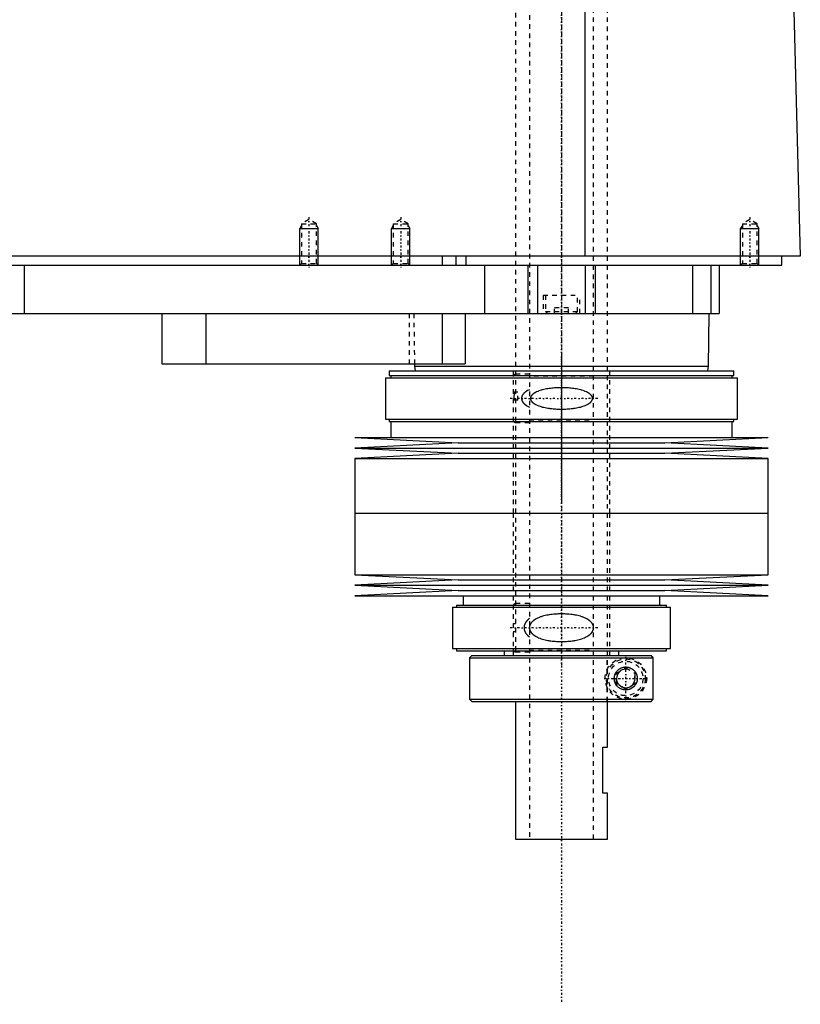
# Model space of a CAD drawing. Extents: x -139 to 702, y -146 to 645.
# Tile 4 of 6: x 532 to 702, y -146 to 68. Entities that reach past the tile are written whole.
import ezdxf

# ---------------------------------------------------------------- set-up
doc = ezdxf.new("R2010")
doc.units = 0
doc.linetypes.add('CENTER', pattern=[1.5, 0.45, -0.5, 0.05, -0.5])
doc.linetypes.add('DASHED', pattern=[2, 1, -1])
for name, color, linetype in [('AM_0', 7, 'CONTINUOUS'), ('AM_10', 7, 'CONTINUOUS'), ('AM_3', 7, 'DASHED'), ('AM_7', 7, 'CENTER')]:
    doc.layers.add(name, color=color, linetype=linetype)

msp = doc.modelspace()

# ---------------------------------------------------------------- linework, layer by layer
at = {"layer": 'AM_0', "color": 7, "linetype": 'CONTINUOUS'}
for p, q in [((655.15, 16.5), (655.15, 77.05)), ((700.5, 73.35), (702, 16.5)), ((702, 16.5), (300.5, 16.5)), ((624, 16.5), (624, 14.5)), ((627, 16.5), (627, 14.5)), ((629.15, 16.5), (629.15, 14.5)), ((698, 14.5), (698, 16.5)), ((344, 14.5), (698, 14.5)), ((533, 14.5), (533, 4)), ((633.21, 14.5), (633.21, 4)), ((642.7, 14.5), (642.7, 4)), ((644.81, 14.5), (644.81, 4)), ((655.19, 14.5), (655.19, 4)), ((657.3, 14.5), (657.3, 4)), ((678.5, 14.5), (678.5, 4)), ((682.5, 14.5), (682.5, 4)), ((684.3, 14.5), (684.3, 4)), ((488, 4), (684.3, 4)), ((563, 4), (563, -7)), ((572.56, 4), (572.56, -7)), ((624, 4), (624, -7)), ((629, 4), (629, -7)), ((682, -7.5), (682.17, 4)), ((563, -7), (629, -7)), ((612.48, -8.5), (612.48, -9.5)), ((612.48, -8.5), (687.52, -8.5)), ((617.99, -7), (618, -7.5)), ((618, -7.5), (618.1, -8.5)), ((618, -7.5), (682, -7.5)), ((681.9, -8.5), (682, -7.5)), ((687.52, -9.5), (687.52, -8.5)), ((611.67, -10), (611.67, -19)), ((611.67, -10), (688.33, -10)), ((612.48, -9.5), (687.52, -9.5)), ((612.83, -9.5), (612.83, -10)), ((687.17, -10), (687.17, -9.5)), ((688.33, -19), (688.33, -10)), ((611.67, -19), (688.33, -19)), ((612.48, -19), (612.48, -19.5)), ((687.52, -19.5), (687.52, -19)), ((612.48, -19.5), (687.52, -19.5)), ((612.83, -19.5), (612.83, -23)), ((687.17, -23), (687.17, -19.5)), ((605, -23), (627.5, -24.15)), ((605, -23), (695, -23)), ((672.5, -24.15), (695, -23)), ((627.5, -24.15), (605, -25.3)), ((605, -25.3), (627.5, -26.45)), ((605, -25.3), (695, -25.3)), ((627.5, -24.15), (672.5, -24.15)), ((695, -25.3), (672.5, -24.15)), ((672.5, -26.45), (695, -25.3)), ((627.5, -26.45), (605, -27.6)), ((605, -27.6), (605, -39.5)), ((605, -27.6), (695, -27.6)), ((627.5, -26.45), (672.5, -26.45)), ((695, -27.6), (672.5, -26.45)), ((695, -39.5), (695, -27.6)), ((605, -39.5), (695, -39.5)), ((605, -39.5), (605, -52.9)), ((605, -39.5), (695, -39.5)), ((695, -52.9), (695, -39.5)), ((605, -52.9), (627.5, -54.05)), ((605, -52.9), (695, -52.9)), ((672.5, -54.05), (695, -52.9)), ((627.5, -54.05), (605, -55.2)), ((605, -55.2), (627.5, -56.35)), ((605, -55.2), (695, -55.2)), ((627.5, -54.05), (672.5, -54.05)), ((695, -55.2), (672.5, -54.05)), ((672.5, -56.35), (695, -55.2)), ((627.5, -56.35), (605, -57.5)), ((605, -57.5), (695, -57.5)), ((627.5, -56.35), (672.5, -56.35)), ((628.6, -57.5), (628.6, -59.5)), ((671.4, -59.5), (671.4, -57.5)), ((695, -57.5), (672.5, -56.35)), ((626.3, -60), (626.3, -69)), ((626.3, -60), (673.7, -60)), ((627.1, -59.5), (627.1, -60)), ((627.1, -59.5), (672.9, -59.5)), ((672.9, -60), (672.9, -59.5)), ((673.7, -69), (673.7, -60)), ((626.3, -69), (673.7, -69)), ((627.1, -69), (627.1, -69.5)), ((627.1, -69.5), (672.9, -69.5)), ((630.5, -70.5), (630, -71)), ((630.5, -70.5), (669.49, -70.5)), ((637.5, -69.5), (637.5, -70.5)), ((662.5, -70.5), (662.5, -69.5)), ((669.99, -71), (669.49, -70.5)), ((672.9, -69.5), (672.9, -69)), ((630, -71), (630, -80)), ((630, -71), (669.99, -71)), ((669.99, -80), (669.99, -71)), ((630, -80), (630.5, -80.5)), ((630, -80), (669.99, -80)), ((630.5, -80.5), (669.49, -80.5)), ((640, -80.5), (640, -110.5)), ((660, -90.5), (660, -80.5)), ((669.49, -80.5), (669.99, -80)), ((659, -100.5), (659, -90.5)), ((659, -90.5), (660, -90.5)), ((660, -100.5), (659, -100.5)), ((660, -110.5), (660, -100.5)), ((640, -110.5), (660, -110.5))]:
    msp.add_line(p, q, dxfattribs=at)
msp.add_polyline3d([(661.5, -75.5, 0), (661.5, -75.49, 0), (661.5, -75.46, 0), (661.5, -75.43, 0), (661.5, -75.41, 0), (661.5, -75.4, 0), (661.5, -75.37, 0), (661.5, -75.34, 0), (661.51, -75.31, 0), (661.51, -75.28, 0), (661.51, -75.26, 0), (661.51, -75.24, 0), (661.52, -75.23, 0), (661.52, -75.2, 0), (661.52, -75.17, 0), (661.53, -75.14, 0), (661.53, -75.11, 0), (661.54, -75.08, 0), (661.54, -75.07, 0), (661.54, -75.05, 0), (661.55, -75.02, 0), (661.55, -75, 0), (661.55, -74.98, 0), (661.56, -74.97, 0), (661.56, -74.94, 0), (661.57, -74.91, 0), (661.57, -74.9, 0), (661.58, -74.88, 0), (661.59, -74.85, 0), (661.59, -74.82, 0), (661.6, -74.8, 0), (661.61, -74.77, 0), (661.62, -74.74, 0), (661.62, -74.73, 0), (661.63, -74.71, 0), (661.64, -74.68, 0), (661.65, -74.66, 0), (661.66, -74.63, 0), (661.67, -74.6, 0), (661.68, -74.58, 0), (661.68, -74.56, 0), (661.69, -74.55, 0), (661.7, -74.52, 0), (661.71, -74.49, 0), (661.72, -74.47, 0), (661.73, -74.44, 0), (661.75, -74.42, 0), (661.75, -74.4, 0), (661.76, -74.39, 0), (661.77, -74.37, 0), (661.79, -74.34, 0), (661.8, -74.31, 0), (661.81, -74.29, 0), (661.83, -74.27, 0), (661.83, -74.25, 0), (661.84, -74.24, 0), (661.85, -74.22, 0), (661.87, -74.19, 0), (661.88, -74.17, 0), (661.9, -74.15, 0), (661.91, -74.12, 0), (661.92, -74.11, 0), (661.93, -74.1, 0), (661.94, -74.08, 0), (661.96, -74.05, 0), (661.97, -74.04, 0), (662.02, -73.98, 0), (662.12, -73.86, 0), (662.22, -73.75, 0), (662.33, -73.64, 0), (662.44, -73.54, 0), (662.56, -73.45, 0), (662.62, -73.41, 0), (662.69, -73.37, 0), (662.81, -73.3, 0), (662.94, -73.23, 0), (663.01, -73.21, 0), (663.07, -73.18, 0), (663.21, -73.13, 0), (663.34, -73.09, 0), (663.41, -73.07, 0), (663.47, -73.06, 0), (663.6, -73.03, 0), (663.73, -73.01, 0), (663.86, -73, 0), (663.98, -73, 0), (664.11, -73, 0), (664.17, -73.01, 0), (664.23, -73.01, 0), (664.35, -73.03, 0), (664.48, -73.05, 0), (664.6, -73.07, 0), (664.72, -73.11, 0), (664.84, -73.15, 0), (664.9, -73.17, 0), (664.96, -73.19, 0), (665.08, -73.24, 0), (665.19, -73.3, 0), (665.3, -73.37, 0), (665.41, -73.44, 0), (665.51, -73.51, 0), (665.56, -73.55, 0), (665.61, -73.59, 0), (665.71, -73.68, 0), (665.8, -73.77, 0), (665.89, -73.86, 0), (665.97, -73.97, 0), (666.06, -74.08, 0), (666.1, -74.14, 0), (666.13, -74.2, 0), (666.21, -74.33, 0), (666.25, -74.41, 0), (666.26, -74.43, 0), (666.27, -74.45, 0), (666.28, -74.46, 0), (666.28, -74.48, 0), (666.29, -74.5, 0), (666.3, -74.52, 0), (666.31, -74.55, 0), (666.32, -74.57, 0), (666.33, -74.6, 0), (666.34, -74.61, 0), (666.34, -74.62, 0), (666.35, -74.65, 0), (666.36, -74.67, 0), (666.37, -74.7, 0), (666.38, -74.72, 0), (666.38, -74.75, 0), (666.39, -74.76, 0), (666.39, -74.77, 0), (666.4, -74.8, 0), (666.41, -74.82, 0), (666.41, -74.85, 0), (666.42, -74.88, 0), (666.43, -74.9, 0), (666.43, -74.92, 0), (666.43, -74.93, 0), (666.44, -74.96, 0), (666.45, -74.98, 0), (666.45, -75, 0), (666.45, -75.01, 0), (666.46, -75.04, 0), (666.46, -75.07, 0), (666.46, -75.08, 0), (666.47, -75.09, 0), (666.47, -75.12, 0), (666.48, -75.15, 0), (666.48, -75.18, 0), (666.48, -75.2, 0), (666.49, -75.23, 0), (666.49, -75.25, 0), (666.49, -75.26, 0), (666.49, -75.29, 0), (666.49, -75.32, 0), (666.5, -75.34, 0), (666.5, -75.37, 0), (666.5, -75.4, 0), (666.5, -75.41, 0), (666.5, -75.43, 0), (666.5, -75.46, 0), (666.5, -75.49, 0), (666.5, -75.5, 0), (666.5, -75.51, 0), (666.5, -75.54, 0), (666.5, -75.57, 0), (666.5, -75.59, 0), (666.5, -75.6, 0), (666.5, -75.63, 0), (666.5, -75.66, 0), (666.49, -75.68, 0), (666.49, -75.71, 0), (666.49, -75.74, 0), (666.49, -75.75, 0), (666.49, -75.77, 0), (666.48, -75.8, 0), (666.48, -75.82, 0), (666.48, -75.85, 0), (666.47, -75.88, 0), (666.47, -75.91, 0), (666.46, -75.92, 0), (666.46, -75.93, 0), (666.46, -75.96, 0), (666.45, -75.99, 0), (666.45, -76, 0), (666.45, -76.02, 0), (666.44, -76.04, 0), (666.43, -76.07, 0), (666.43, -76.08, 0), (666.43, -76.1, 0), (666.42, -76.12, 0), (666.41, -76.15, 0), (666.41, -76.18, 0), (666.4, -76.2, 0), (666.39, -76.23, 0), (666.39, -76.24, 0), (666.38, -76.25, 0), (666.38, -76.28, 0), (666.37, -76.3, 0), (666.36, -76.33, 0), (666.35, -76.35, 0), (666.34, -76.38, 0), (666.34, -76.39, 0), (666.33, -76.4, 0), (666.32, -76.43, 0), (666.31, -76.45, 0), (666.3, -76.48, 0), (666.29, -76.5, 0), (666.28, -76.52, 0), (666.28, -76.54, 0), (666.27, -76.55, 0), (666.26, -76.57, 0), (666.25, -76.59, 0), (666.21, -76.67, 0), (666.13, -76.8, 0), (666.1, -76.86, 0), (666.06, -76.92, 0), (665.97, -77.03, 0), (665.89, -77.14, 0), (665.8, -77.23, 0), (665.71, -77.32, 0), (665.61, -77.41, 0), (665.56, -77.45, 0), (665.51, -77.49, 0), (665.41, -77.56, 0), (665.3, -77.63, 0), (665.19, -77.7, 0), (665.08, -77.76, 0), (664.96, -77.81, 0), (664.9, -77.83, 0), (664.84, -77.85, 0), (664.72, -77.89, 0), (664.6, -77.93, 0), (664.48, -77.95, 0), (664.35, -77.97, 0), (664.23, -77.99, 0), (664.17, -77.99, 0), (664.11, -78, 0), (663.98, -78, 0), (663.86, -78, 0), (663.73, -77.99, 0), (663.6, -77.97, 0), (663.47, -77.94, 0), (663.41, -77.93, 0), (663.34, -77.91, 0), (663.21, -77.87, 0), (663.07, -77.82, 0), (663.01, -77.79, 0), (662.94, -77.77, 0), (662.81, -77.7, 0), (662.69, -77.63, 0), (662.62, -77.59, 0), (662.56, -77.55, 0), (662.44, -77.46, 0), (662.33, -77.36, 0), (662.22, -77.25, 0), (662.12, -77.14, 0), (662.02, -77.02, 0), (661.97, -76.96, 0), (661.96, -76.95, 0), (661.94, -76.92, 0), (661.93, -76.9, 0), (661.92, -76.89, 0), (661.91, -76.88, 0), (661.9, -76.85, 0), (661.88, -76.83, 0), (661.87, -76.81, 0), (661.85, -76.78, 0), (661.84, -76.76, 0), (661.83, -76.75, 0), (661.83, -76.73, 0), (661.81, -76.71, 0), (661.8, -76.69, 0), (661.79, -76.66, 0), (661.77, -76.63, 0), (661.76, -76.61, 0), (661.75, -76.6, 0), (661.75, -76.58, 0), (661.73, -76.56, 0), (661.72, -76.53, 0), (661.71, -76.51, 0), (661.7, -76.48, 0), (661.69, -76.45, 0), (661.68, -76.44, 0), (661.68, -76.42, 0), (661.67, -76.4, 0), (661.66, -76.37, 0), (661.65, -76.34, 0), (661.64, -76.32, 0), (661.63, -76.29, 0), (661.62, -76.27, 0), (661.62, -76.26, 0), (661.61, -76.23, 0), (661.6, -76.2, 0), (661.59, -76.18, 0), (661.59, -76.15, 0), (661.58, -76.12, 0), (661.57, -76.1, 0), (661.57, -76.09, 0), (661.56, -76.06, 0), (661.56, -76.03, 0), (661.55, -76.02, 0), (661.55, -76, 0), (661.55, -75.98, 0), (661.54, -75.95, 0), (661.54, -75.93, 0), (661.54, -75.92, 0), (661.53, -75.89, 0), (661.53, -75.86, 0), (661.52, -75.83, 0), (661.52, -75.8, 0), (661.52, -75.77, 0), (661.51, -75.76, 0), (661.51, -75.74, 0), (661.51, -75.72, 0), (661.51, -75.69, 0), (661.5, -75.66, 0), (661.5, -75.63, 0), (661.5, -75.6, 0), (661.5, -75.59, 0), (661.5, -75.57, 0), (661.5, -75.54, 0), (661.5, -75.51, 0), (661.5, -75.5, 0)], dxfattribs=at)
at = {"layer": 'AM_10', "color": 7, "linetype": 'CONTINUOUS'}
for p, q in [((593.38, 23.16), (593, 22.5)), ((593, 14.5), (593, 22.5)), ((593, 22.5), (597, 22.5)), ((596.62, 23.16), (597, 22.5)), ((597, 14.5), (597, 22.5)), ((613.38, 23.16), (613, 22.5)), ((613, 14.5), (613, 22.5)), ((613, 22.5), (617, 22.5)), ((616.62, 23.16), (617, 22.5)), ((617, 14.5), (617, 22.5)), ((689.38, 23.16), (689, 22.5)), ((689, 14.5), (689, 22.5)), ((689, 22.5), (693, 22.5)), ((692.62, 23.16), (693, 22.5)), ((693, 14.5), (693, 22.5))]:
    msp.add_line(p, q, dxfattribs=at)
msp.add_arc((664, -75.5), 2.01, 75, 15, dxfattribs=at)
at = {"layer": 'AM_3', "color": 6, "linetype": 'DASHED'}
for p, q in [((643, 569), (643, -110.5)), ((657, -110.5), (657, 569)), ((640, 553.5), (640, -70.5)), ((660, -80.5), (660, 553.5)), ((595, 24.5), (593.38, 23.56)), ((596.62, 23.56), (595, 24.5)), ((615, 24.5), (613.38, 23.56)), ((616.62, 23.56), (615, 24.5)), ((691, 24.5), (689.38, 23.56)), ((692.62, 23.56), (691, 24.5)), ((593.38, 23.56), (593.38, 14.88)), ((593.38, 23.56), (596.62, 23.56)), ((596.62, 14.88), (596.62, 23.56)), ((613.38, 23.56), (613.38, 14.88)), ((613.38, 23.56), (616.62, 23.56)), ((616.62, 14.88), (616.62, 23.56)), ((689.38, 23.56), (689.38, 14.88)), ((689.38, 23.56), (692.62, 23.56)), ((692.62, 14.88), (692.62, 23.56)), ((593.38, 14.88), (593, 14.5)), ((593.38, 14.88), (596.62, 14.88)), ((597, 14.5), (596.62, 14.88)), ((613.38, 14.88), (613, 14.5)), ((613.38, 14.88), (616.62, 14.88)), ((617, 14.5), (616.62, 14.88)), ((678.5, 14.5), (678.5, 4)), ((689.38, 14.88), (689, 14.5)), ((689.38, 14.88), (692.62, 14.88)), ((693, 14.5), (692.62, 14.88)), ((646, 8), (646, 4)), ((646, 8), (654, 8)), ((646.5, 8), (646.5, 4.4)), ((653.5, 4.4), (653.5, 8)), ((654, 4), (654, 8)), ((646.5, 4.4), (646.9, 4)), ((646.5, 4.4), (653.5, 4.4)), ((648.5, 4), (648.5, 5.25)), ((651.5, 5.25), (648.5, 5.25)), ((650, 4), (650, 5.25)), ((651.5, 4), (651.5, 5.25)), ((653.1, 4), (653.5, 4.4)), ((616.85, 4), (616.85, -7)), ((617.83, 4), (617.99, -7)), ((639.5, -8.5), (639.5, -39.5)), ((660.5, -39.5), (660.5, -8.5)), ((643, -9.25), (640, -9.25)), ((657, -9.65), (643, -9.65)), ((639.5, -13.1), (640.5, -13.1)), ((640.5, -14.9), (639.5, -14.9)), ((640.5, -13.16), (640, -13.16)), ((640.5, -14.9), (640.5, -13.1)), ((640, -19.75), (643, -19.75)), ((643, -19.35), (657, -19.35)), ((639.5, -39.5), (639.5, -70.5)), ((660.5, -70.5), (660.5, -39.5)), ((643, -59.2), (640, -59.2)), ((657, -59.6), (643, -59.6)), ((639.5, -63.55), (640, -63.55)), ((640, -65.35), (639.5, -65.35)), ((640, -69.7), (643, -69.7)), ((643, -69.3), (657, -69.3)), ((659.97, -80.5), (659.97, -70.5)), ((669.49, -70.5), (669.61, -70.62)), ((669.73, -70.75), (669.86, -70.87)), ((662, -74.35), (664, -73.19)), ((662, -76.65), (662, -74.35)), ((664, -73.19), (666, -74.35)), ((666, -74.35), (666, -76.65)), ((664, -77.81), (662, -76.65)), ((666, -76.65), (664, -77.81)), ((669.61, -80.38), (669.49, -80.5)), ((669.99, -80), (669.73, -80.25))]:
    msp.add_line(p, q, dxfattribs=at)
for points in [[(643, -12.6, 0), (642.86, -12.67, 0), (642.6, -12.81, 0), (642.34, -12.97, 0), (642.22, -13.06, 0), (642.2, -13.07, 0), (642.16, -13.1, 0), (642.12, -13.13, 0), (642.1, -13.15, 0), (642.08, -13.16, 0), (642.04, -13.19, 0), (642.01, -13.23, 0), (641.97, -13.26, 0), (641.93, -13.29, 0), (641.9, -13.32, 0), (641.88, -13.34, 0), (641.86, -13.36, 0), (641.83, -13.39, 0), (641.8, -13.42, 0), (641.76, -13.46, 0), (641.73, -13.49, 0), (641.7, -13.53, 0), (641.68, -13.55, 0), (641.67, -13.57, 0), (641.64, -13.6, 0), (641.61, -13.64, 0), (641.58, -13.68, 0), (641.55, -13.73, 0), (641.53, -13.77, 0), (641.51, -13.79, 0), (641.5, -13.81, 0), (641.47, -13.86, 0), (641.45, -13.9, 0), (641.43, -13.95, 0), (641.41, -13.99, 0), (641.39, -14.04, 0), (641.38, -14.06, 0), (641.37, -14.09, 0), (641.36, -14.14, 0), (641.34, -14.18, 0), (641.33, -14.23, 0), (641.32, -14.28, 0), (641.31, -14.33, 0), (641.31, -14.35, 0), (641.31, -14.38, 0), (641.3, -14.43, 0), (641.3, -14.48, 0), (641.3, -14.5, 0), (641.3, -14.52, 0), (641.3, -14.57, 0), (641.31, -14.62, 0), (641.31, -14.65, 0), (641.31, -14.67, 0), (641.32, -14.72, 0), (641.33, -14.77, 0), (641.34, -14.82, 0), (641.36, -14.86, 0), (641.37, -14.91, 0), (641.38, -14.94, 0), (641.39, -14.96, 0), (641.41, -15.01, 0), (641.43, -15.05, 0), (641.45, -15.1, 0), (641.47, -15.14, 0), (641.5, -15.19, 0), (641.51, -15.21, 0), (641.53, -15.23, 0), (641.55, -15.27, 0), (641.58, -15.32, 0), (641.61, -15.36, 0), (641.64, -15.4, 0), (641.67, -15.43, 0), (641.68, -15.45, 0), (641.7, -15.47, 0), (641.73, -15.51, 0), (641.76, -15.54, 0), (641.8, -15.58, 0), (641.83, -15.61, 0), (641.86, -15.64, 0), (641.88, -15.66, 0), (641.9, -15.68, 0), (641.93, -15.71, 0), (641.97, -15.74, 0), (642.01, -15.77, 0), (642.04, -15.81, 0), (642.08, -15.84, 0), (642.1, -15.85, 0), (642.12, -15.87, 0), (642.16, -15.9, 0), (642.2, -15.93, 0), (642.22, -15.94, 0), (642.24, -15.96, 0), (642.28, -15.98, 0), (642.32, -16.01, 0), (642.34, -16.03, 0), (642.36, -16.04, 0), (642.4, -16.07, 0), (642.44, -16.09, 0), (642.6, -16.19, 0), (642.86, -16.33, 0), (643, -16.4, 0)], [(650, -12.16, 0), (649.86, -12.16, 0), (649.58, -12.17, 0), (649.3, -12.17, 0), (649.16, -12.18, 0), (649.02, -12.19, 0), (648.73, -12.2, 0), (648.44, -12.22, 0), (648.16, -12.25, 0), (647.87, -12.27, 0), (647.58, -12.31, 0), (647.43, -12.33, 0), (647.29, -12.35, 0), (647, -12.39, 0), (646.72, -12.44, 0), (646.44, -12.49, 0), (646.16, -12.56, 0), (645.88, -12.62, 0), (645.75, -12.66, 0), (645.61, -12.7, 0), (645.35, -12.78, 0), (645.09, -12.86, 0), (644.96, -12.91, 0), (644.83, -12.96, 0), (644.59, -13.07, 0), (644.35, -13.19, 0), (644.23, -13.25, 0), (644.21, -13.26, 0), (644.17, -13.29, 0), (644.13, -13.31, 0), (644.12, -13.32, 0), (644.1, -13.33, 0), (644.06, -13.36, 0), (644.02, -13.38, 0), (643.99, -13.41, 0), (643.95, -13.43, 0), (643.91, -13.46, 0), (643.89, -13.47, 0), (643.88, -13.48, 0), (643.84, -13.51, 0), (643.81, -13.54, 0), (643.77, -13.57, 0), (643.74, -13.6, 0), (643.7, -13.63, 0), (643.68, -13.64, 0), (643.67, -13.66, 0), (643.63, -13.69, 0), (643.6, -13.73, 0), (643.57, -13.76, 0), (643.54, -13.8, 0), (643.51, -13.84, 0), (643.49, -13.85, 0), (643.48, -13.87, 0), (643.45, -13.91, 0), (643.42, -13.95, 0), (643.4, -13.99, 0), (643.37, -14.03, 0), (643.35, -14.08, 0), (643.34, -14.1, 0), (643.33, -14.12, 0), (643.31, -14.16, 0), (643.3, -14.21, 0), (643.28, -14.25, 0), (643.27, -14.3, 0), (643.26, -14.34, 0), (643.26, -14.36, 0), (643.25, -14.39, 0), (643.25, -14.43, 0), (643.25, -14.48, 0), (643.25, -14.5, 0), (643.25, -14.52, 0), (643.25, -14.57, 0), (643.25, -14.61, 0), (643.26, -14.64, 0), (643.26, -14.66, 0), (643.27, -14.7, 0), (643.28, -14.75, 0), (643.3, -14.79, 0), (643.31, -14.84, 0), (643.33, -14.88, 0), (643.34, -14.9, 0), (643.35, -14.92, 0), (643.37, -14.97, 0), (643.4, -15.01, 0), (643.42, -15.05, 0), (643.45, -15.09, 0), (643.48, -15.13, 0), (643.49, -15.15, 0), (643.51, -15.16, 0), (643.54, -15.2, 0), (643.57, -15.24, 0), (643.6, -15.27, 0), (643.63, -15.31, 0), (643.67, -15.34, 0), (643.68, -15.36, 0), (643.7, -15.37, 0), (643.74, -15.4, 0), (643.77, -15.43, 0), (643.81, -15.46, 0), (643.84, -15.49, 0), (643.88, -15.52, 0), (643.89, -15.53, 0), (643.91, -15.54, 0), (643.95, -15.57, 0), (643.99, -15.59, 0), (644.02, -15.62, 0), (644.06, -15.64, 0), (644.1, -15.67, 0), (644.12, -15.68, 0), (644.13, -15.69, 0), (644.17, -15.71, 0), (644.21, -15.74, 0), (644.23, -15.75, 0), (644.35, -15.81, 0), (644.59, -15.93, 0), (644.83, -16.04, 0), (645.09, -16.14, 0), (645.35, -16.22, 0), (645.61, -16.3, 0), (645.75, -16.34, 0), (645.88, -16.38, 0), (646.16, -16.44, 0), (646.44, -16.51, 0), (646.72, -16.56, 0), (647, -16.61, 0), (647.29, -16.65, 0), (647.43, -16.67, 0), (647.58, -16.69, 0), (647.87, -16.73, 0), (648.16, -16.75, 0), (648.44, -16.78, 0), (648.73, -16.8, 0), (649.02, -16.81, 0), (649.16, -16.82, 0), (649.3, -16.83, 0), (649.58, -16.83, 0), (649.86, -16.84, 0), (650, -16.84, 0), (650.14, -16.84, 0), (650.42, -16.83, 0), (650.7, -16.83, 0), (650.84, -16.82, 0), (650.98, -16.81, 0), (651.27, -16.8, 0), (651.56, -16.78, 0), (651.84, -16.75, 0), (652.13, -16.73, 0), (652.42, -16.69, 0), (652.57, -16.67, 0), (652.71, -16.65, 0), (653, -16.61, 0), (653.28, -16.56, 0), (653.56, -16.51, 0), (653.84, -16.44, 0), (654.12, -16.38, 0), (654.25, -16.34, 0), (654.39, -16.3, 0), (654.65, -16.22, 0), (654.91, -16.14, 0), (655.17, -16.04, 0), (655.41, -15.93, 0), (655.65, -15.81, 0), (655.77, -15.75, 0), (655.79, -15.74, 0), (655.83, -15.71, 0), (655.87, -15.69, 0), (655.88, -15.68, 0), (655.9, -15.67, 0), (655.94, -15.64, 0), (655.98, -15.62, 0), (656.01, -15.59, 0), (656.05, -15.57, 0), (656.09, -15.54, 0), (656.11, -15.53, 0), (656.12, -15.52, 0), (656.16, -15.49, 0), (656.19, -15.46, 0), (656.23, -15.43, 0), (656.26, -15.4, 0), (656.3, -15.37, 0), (656.32, -15.36, 0), (656.33, -15.34, 0), (656.37, -15.31, 0), (656.4, -15.27, 0), (656.43, -15.24, 0), (656.46, -15.2, 0), (656.49, -15.16, 0), (656.51, -15.15, 0), (656.52, -15.13, 0), (656.55, -15.09, 0), (656.58, -15.05, 0), (656.6, -15.01, 0), (656.63, -14.97, 0), (656.65, -14.92, 0), (656.66, -14.9, 0), (656.67, -14.88, 0), (656.69, -14.84, 0), (656.7, -14.79, 0), (656.72, -14.75, 0), (656.73, -14.7, 0), (656.74, -14.66, 0), (656.74, -14.64, 0), (656.75, -14.61, 0), (656.75, -14.57, 0), (656.75, -14.52, 0), (656.75, -14.5, 0), (656.75, -14.48, 0), (656.75, -14.43, 0), (656.75, -14.39, 0), (656.74, -14.36, 0), (656.74, -14.34, 0), (656.73, -14.3, 0), (656.72, -14.25, 0), (656.7, -14.21, 0), (656.69, -14.16, 0), (656.67, -14.12, 0), (656.66, -14.1, 0), (656.65, -14.08, 0), (656.63, -14.03, 0), (656.6, -13.99, 0), (656.58, -13.95, 0), (656.55, -13.91, 0), (656.52, -13.87, 0), (656.51, -13.85, 0), (656.49, -13.84, 0), (656.46, -13.8, 0), (656.43, -13.76, 0), (656.4, -13.73, 0), (656.37, -13.69, 0), (656.33, -13.66, 0), (656.32, -13.64, 0), (656.3, -13.63, 0), (656.26, -13.6, 0), (656.23, -13.57, 0), (656.19, -13.54, 0), (656.16, -13.51, 0), (656.12, -13.48, 0), (656.11, -13.47, 0), (656.09, -13.46, 0), (656.05, -13.43, 0), (656.01, -13.41, 0), (655.98, -13.38, 0), (655.94, -13.36, 0), (655.9, -13.33, 0), (655.88, -13.32, 0), (655.87, -13.31, 0), (655.83, -13.29, 0), (655.79, -13.26, 0), (655.77, -13.25, 0), (655.65, -13.19, 0), (655.41, -13.07, 0), (655.17, -12.96, 0), (655.04, -12.91, 0), (654.91, -12.86, 0), (654.65, -12.78, 0), (654.39, -12.7, 0), (654.25, -12.66, 0), (654.12, -12.62, 0), (653.84, -12.56, 0), (653.56, -12.49, 0), (653.28, -12.44, 0), (653, -12.39, 0), (652.71, -12.35, 0), (652.57, -12.33, 0), (652.42, -12.31, 0), (652.13, -12.27, 0), (651.84, -12.25, 0), (651.56, -12.22, 0), (651.27, -12.2, 0), (650.98, -12.19, 0), (650.84, -12.18, 0), (650.7, -12.17, 0), (650.42, -12.17, 0), (650.14, -12.16, 0), (650, -12.16, 0)], [(640, -13.16, 0), (640, -13.16, 0), (640, -13.16, 0), (639.99, -13.16, 0), (639.99, -13.16, 0), (639.99, -13.16, 0), (639.99, -13.16, 0), (639.98, -13.16, 0), (639.98, -13.16, 0), (639.98, -13.16, 0), (639.98, -13.16, 0), (639.97, -13.16, 0), (639.97, -13.16, 0), (639.97, -13.16, 0), (639.97, -13.16, 0), (639.96, -13.16, 0), (639.96, -13.16, 0), (639.96, -13.16, 0), (639.96, -13.16, 0), (639.96, -13.16, 0), (639.95, -13.16, 0), (639.95, -13.17, 0), (639.95, -13.17, 0), (639.95, -13.17, 0), (639.95, -13.17, 0), (639.94, -13.17, 0), (639.94, -13.17, 0), (639.94, -13.17, 0), (639.94, -13.17, 0), (639.93, -13.17, 0), (639.93, -13.17, 0), (639.93, -13.18, 0), (639.93, -13.18, 0), (639.93, -13.18, 0), (639.93, -13.18, 0), (639.92, -13.18, 0), (639.92, -13.18, 0), (639.92, -13.18, 0), (639.92, -13.18, 0), (639.91, -13.19, 0), (639.91, -13.19, 0), (639.91, -13.19, 0), (639.91, -13.19, 0), (639.91, -13.19, 0), (639.9, -13.19, 0), (639.9, -13.19, 0), (639.9, -13.2, 0), (639.9, -13.2, 0), (639.9, -13.2, 0), (639.9, -13.2, 0), (639.89, -13.2, 0), (639.89, -13.21, 0), (639.87, -13.22, 0), (639.87, -13.23, 0), (639.86, -13.23, 0), (639.85, -13.25, 0), (639.84, -13.26, 0), (639.83, -13.28, 0), (639.82, -13.29, 0), (639.81, -13.3, 0), (639.81, -13.31, 0), (639.8, -13.32, 0), (639.8, -13.34, 0), (639.79, -13.35, 0), (639.78, -13.36, 0), (639.78, -13.37, 0), (639.77, -13.38, 0), (639.77, -13.4, 0), (639.76, -13.41, 0), (639.76, -13.42, 0), (639.76, -13.43, 0), (639.75, -13.45, 0), (639.73, -13.5, 0), (639.71, -13.6, 0), (639.68, -13.7, 0), (639.67, -13.81, 0), (639.65, -13.91, 0), (639.65, -13.97, 0), (639.64, -14.02, 0), (639.63, -14.13, 0), (639.63, -14.23, 0), (639.62, -14.34, 0), (639.62, -14.44, 0), (639.62, -14.54, 0), (639.62, -14.59, 0), (639.62, -14.64, 0), (639.63, -14.74, 0), (639.63, -14.85, 0), (639.63, -14.9, 0)], [(650, -61.44, 0), (649.85, -61.44, 0), (649.55, -61.44, 0), (649.24, -61.45, 0), (649.09, -61.46, 0), (648.93, -61.47, 0), (648.62, -61.49, 0), (648.31, -61.51, 0), (647.99, -61.55, 0), (647.68, -61.59, 0), (647.37, -61.63, 0), (647.22, -61.66, 0), (647.06, -61.68, 0), (646.76, -61.74, 0), (646.45, -61.81, 0), (646.15, -61.88, 0), (645.86, -61.96, 0), (645.57, -62.05, 0), (645.43, -62.1, 0), (645.29, -62.15, 0), (645.02, -62.26, 0), (644.75, -62.38, 0), (644.62, -62.45, 0), (644.49, -62.52, 0), (644.25, -62.66, 0), (644.11, -62.76, 0), (644.07, -62.78, 0), (644.03, -62.81, 0), (644.01, -62.82, 0), (643.99, -62.84, 0), (643.95, -62.87, 0), (643.91, -62.9, 0), (643.9, -62.91, 0), (643.88, -62.93, 0), (643.84, -62.96, 0), (643.8, -62.99, 0), (643.78, -63, 0), (643.77, -63.02, 0), (643.73, -63.05, 0), (643.69, -63.09, 0), (643.66, -63.12, 0), (643.62, -63.15, 0), (643.59, -63.19, 0), (643.57, -63.21, 0), (643.56, -63.23, 0), (643.52, -63.26, 0), (643.49, -63.3, 0), (643.46, -63.34, 0), (643.42, -63.38, 0), (643.39, -63.42, 0), (643.38, -63.44, 0), (643.36, -63.46, 0), (643.33, -63.51, 0), (643.3, -63.55, 0), (643.28, -63.59, 0), (643.25, -63.64, 0), (643.22, -63.69, 0), (643.21, -63.71, 0), (643.2, -63.73, 0), (643.18, -63.78, 0), (643.16, -63.83, 0), (643.14, -63.88, 0), (643.12, -63.92, 0), (643.1, -63.97, 0), (643.09, -64, 0), (643.09, -64.02, 0), (643.07, -64.07, 0), (643.06, -64.12, 0), (643.05, -64.17, 0), (643.04, -64.22, 0), (643.03, -64.27, 0), (643.03, -64.3, 0), (643.03, -64.32, 0), (643.03, -64.37, 0), (643.02, -64.43, 0), (643.02, -64.45, 0), (643.02, -64.47, 0), (643.03, -64.53, 0), (643.03, -64.58, 0), (643.03, -64.6, 0), (643.03, -64.63, 0), (643.04, -64.68, 0), (643.05, -64.73, 0), (643.06, -64.78, 0), (643.07, -64.83, 0), (643.09, -64.88, 0), (643.09, -64.9, 0), (643.1, -64.93, 0), (643.12, -64.98, 0), (643.14, -65.02, 0), (643.16, -65.07, 0), (643.18, -65.12, 0), (643.2, -65.17, 0), (643.21, -65.19, 0), (643.22, -65.21, 0), (643.25, -65.26, 0), (643.28, -65.31, 0), (643.3, -65.35, 0), (643.33, -65.39, 0), (643.36, -65.44, 0), (643.38, -65.46, 0), (643.39, -65.48, 0), (643.42, -65.52, 0), (643.46, -65.56, 0), (643.49, -65.6, 0), (643.52, -65.64, 0), (643.56, -65.67, 0), (643.57, -65.69, 0), (643.59, -65.71, 0), (643.62, -65.75, 0), (643.66, -65.78, 0), (643.69, -65.81, 0), (643.73, -65.85, 0), (643.77, -65.88, 0), (643.78, -65.9, 0), (643.8, -65.91, 0), (643.84, -65.94, 0), (643.88, -65.97, 0), (643.9, -65.99, 0), (643.91, -66, 0), (643.95, -66.03, 0), (643.99, -66.06, 0), (644.01, -66.08, 0), (644.03, -66.09, 0), (644.07, -66.12, 0), (644.11, -66.14, 0), (644.25, -66.24, 0), (644.49, -66.38, 0), (644.75, -66.52, 0), (645.02, -66.64, 0), (645.29, -66.75, 0), (645.43, -66.8, 0), (645.57, -66.85, 0), (645.86, -66.94, 0), (646.15, -67.02, 0), (646.45, -67.09, 0), (646.76, -67.16, 0), (647.06, -67.22, 0), (647.22, -67.24, 0), (647.37, -67.27, 0), (647.68, -67.31, 0), (647.99, -67.35, 0), (648.31, -67.39, 0), (648.62, -67.41, 0), (648.93, -67.43, 0), (649.09, -67.44, 0), (649.24, -67.45, 0), (649.55, -67.46, 0), (649.85, -67.46, 0), (650, -67.46, 0), (650.15, -67.46, 0), (650.45, -67.46, 0), (650.76, -67.45, 0), (650.91, -67.44, 0), (651.07, -67.43, 0), (651.38, -67.41, 0), (651.69, -67.39, 0), (652.01, -67.35, 0), (652.32, -67.31, 0), (652.63, -67.27, 0), (652.78, -67.24, 0), (652.94, -67.22, 0), (653.24, -67.16, 0), (653.55, -67.09, 0), (653.85, -67.02, 0), (654.14, -66.94, 0), (654.43, -66.85, 0), (654.57, -66.8, 0), (654.71, -66.75, 0), (654.98, -66.64, 0), (655.25, -66.52, 0), (655.51, -66.38, 0), (655.75, -66.24, 0), (655.89, -66.14, 0), (655.93, -66.12, 0), (655.97, -66.09, 0), (655.99, -66.08, 0), (656.01, -66.06, 0), (656.05, -66.03, 0), (656.09, -66, 0), (656.1, -65.99, 0), (656.12, -65.97, 0), (656.16, -65.94, 0), (656.2, -65.91, 0), (656.22, -65.9, 0), (656.23, -65.88, 0), (656.27, -65.85, 0), (656.31, -65.81, 0), (656.34, -65.78, 0), (656.38, -65.75, 0), (656.41, -65.71, 0), (656.43, -65.69, 0), (656.44, -65.67, 0), (656.48, -65.64, 0), (656.51, -65.6, 0), (656.54, -65.56, 0), (656.58, -65.52, 0), (656.61, -65.48, 0), (656.62, -65.46, 0), (656.64, -65.44, 0), (656.67, -65.39, 0), (656.7, -65.35, 0), (656.72, -65.31, 0), (656.75, -65.26, 0), (656.78, -65.21, 0), (656.79, -65.19, 0), (656.8, -65.17, 0), (656.82, -65.12, 0), (656.84, -65.07, 0), (656.86, -65.02, 0), (656.88, -64.98, 0), (656.9, -64.93, 0), (656.91, -64.9, 0), (656.91, -64.88, 0), (656.93, -64.83, 0), (656.94, -64.78, 0), (656.95, -64.73, 0), (656.96, -64.68, 0), (656.97, -64.63, 0), (656.97, -64.6, 0), (656.97, -64.58, 0), (656.97, -64.53, 0), (656.98, -64.47, 0), (656.98, -64.45, 0), (656.98, -64.43, 0), (656.97, -64.37, 0), (656.97, -64.32, 0), (656.97, -64.3, 0), (656.97, -64.27, 0), (656.96, -64.22, 0), (656.95, -64.17, 0), (656.94, -64.12, 0), (656.93, -64.07, 0), (656.91, -64.02, 0), (656.91, -64, 0), (656.9, -63.97, 0), (656.88, -63.92, 0), (656.86, -63.88, 0), (656.84, -63.83, 0), (656.82, -63.78, 0), (656.8, -63.73, 0), (656.79, -63.71, 0), (656.78, -63.69, 0), (656.75, -63.64, 0), (656.72, -63.59, 0), (656.7, -63.55, 0), (656.67, -63.51, 0), (656.64, -63.46, 0), (656.62, -63.44, 0), (656.61, -63.42, 0), (656.58, -63.38, 0), (656.54, -63.34, 0), (656.51, -63.3, 0), (656.48, -63.26, 0), (656.44, -63.23, 0), (656.43, -63.21, 0), (656.41, -63.19, 0), (656.38, -63.15, 0), (656.34, -63.12, 0), (656.31, -63.09, 0), (656.27, -63.05, 0), (656.23, -63.02, 0), (656.22, -63, 0), (656.2, -62.99, 0), (656.16, -62.96, 0), (656.12, -62.93, 0), (656.1, -62.91, 0), (656.09, -62.9, 0), (656.05, -62.87, 0), (656.01, -62.84, 0), (655.99, -62.82, 0), (655.97, -62.81, 0), (655.93, -62.78, 0), (655.89, -62.76, 0), (655.75, -62.66, 0), (655.51, -62.52, 0), (655.38, -62.45, 0), (655.25, -62.38, 0), (654.98, -62.26, 0), (654.71, -62.15, 0), (654.57, -62.1, 0), (654.43, -62.05, 0), (654.14, -61.96, 0), (653.85, -61.88, 0), (653.55, -61.81, 0), (653.24, -61.74, 0), (652.94, -61.68, 0), (652.78, -61.66, 0), (652.63, -61.63, 0), (652.32, -61.59, 0), (652.01, -61.55, 0), (651.69, -61.51, 0), (651.38, -61.49, 0), (651.07, -61.47, 0), (650.91, -61.46, 0), (650.76, -61.45, 0), (650.45, -61.44, 0), (650.15, -61.44, 0), (650, -61.44, 0)], [(643, -62.46, 0), (642.89, -62.54, 0), (642.77, -62.64, 0), (642.74, -62.67, 0), (642.71, -62.7, 0), (642.69, -62.72, 0), (642.67, -62.73, 0), (642.64, -62.76, 0), (642.61, -62.79, 0), (642.58, -62.82, 0), (642.55, -62.85, 0), (642.52, -62.89, 0), (642.5, -62.9, 0), (642.49, -62.92, 0), (642.46, -62.95, 0), (642.43, -62.98, 0), (642.42, -63, 0), (642.4, -63.02, 0), (642.38, -63.05, 0), (642.35, -63.08, 0), (642.34, -63.1, 0), (642.32, -63.12, 0), (642.3, -63.15, 0), (642.27, -63.19, 0), (642.25, -63.22, 0), (642.22, -63.25, 0), (642.2, -63.29, 0), (642.19, -63.31, 0), (642.18, -63.33, 0), (642.15, -63.36, 0), (642.13, -63.4, 0), (642.11, -63.44, 0), (642.09, -63.48, 0), (642.07, -63.52, 0), (642.06, -63.54, 0), (642.05, -63.56, 0), (642.03, -63.6, 0), (642.01, -63.64, 0), (641.99, -63.68, 0), (641.98, -63.72, 0), (641.96, -63.77, 0), (641.95, -63.79, 0), (641.94, -63.81, 0), (641.93, -63.85, 0), (641.92, -63.9, 0), (641.9, -63.94, 0), (641.89, -63.99, 0), (641.88, -64.03, 0), (641.88, -64.05, 0), (641.87, -64.08, 0), (641.87, -64.12, 0), (641.86, -64.16, 0), (641.85, -64.21, 0), (641.85, -64.25, 0), (641.84, -64.3, 0), (641.84, -64.32, 0), (641.84, -64.34, 0), (641.84, -64.39, 0), (641.84, -64.43, 0), (641.84, -64.45, 0), (641.84, -64.47, 0), (641.84, -64.51, 0), (641.84, -64.56, 0), (641.84, -64.58, 0), (641.84, -64.6, 0), (641.85, -64.65, 0), (641.85, -64.69, 0), (641.86, -64.74, 0), (641.87, -64.78, 0), (641.87, -64.82, 0), (641.88, -64.85, 0), (641.88, -64.87, 0), (641.89, -64.91, 0), (641.9, -64.96, 0), (641.92, -65, 0), (641.93, -65.05, 0), (641.94, -65.09, 0), (641.95, -65.11, 0), (641.96, -65.13, 0), (641.98, -65.18, 0), (641.99, -65.22, 0), (642.01, -65.26, 0), (642.03, -65.3, 0), (642.05, -65.34, 0), (642.06, -65.36, 0), (642.07, -65.38, 0), (642.09, -65.42, 0), (642.11, -65.46, 0), (642.13, -65.5, 0), (642.15, -65.54, 0), (642.18, -65.57, 0), (642.19, -65.59, 0), (642.2, -65.61, 0), (642.22, -65.65, 0), (642.25, -65.68, 0), (642.27, -65.71, 0), (642.3, -65.75, 0), (642.32, -65.78, 0), (642.34, -65.8, 0), (642.35, -65.82, 0), (642.38, -65.85, 0), (642.4, -65.88, 0), (642.42, -65.9, 0), (642.43, -65.92, 0), (642.46, -65.95, 0), (642.49, -65.98, 0), (642.5, -66, 0), (642.52, -66.01, 0), (642.55, -66.05, 0), (642.58, -66.08, 0), (642.61, -66.11, 0), (642.64, -66.14, 0), (642.67, -66.17, 0), (642.69, -66.18, 0), (642.71, -66.2, 0), (642.74, -66.23, 0), (642.77, -66.26, 0), (642.89, -66.36, 0), (643, -66.44, 0)]]:
    msp.add_polyline3d(points, dxfattribs=at)
for radius in [4.5, 4.25, 3.75, 2.5]:
    msp.add_circle((664, -75.5), radius, dxfattribs=at)
for centre, start, end in [((640, -9.75), 90, 180), ((640, -19.25), 180, 270), ((640, -59.7), 90, 180), ((640, -69.2), 180, 270)]:
    msp.add_arc(centre, 0.5, start, end, dxfattribs=at)
at = {"layer": 'AM_7', "color": 4, "linetype": 'CENTER'}
for p, q in [((650, 644.98), (650, -146.47)), ((650, 224.39), (650, -37.19)), ((595, 25), (595, 14)), ((615, 25), (615, 14)), ((691, 25), (691, 14)), ((650, -5.4), (650, -73.6)), ((650, -6.95), (650, -41.05)), ((657.88, -14.5), (638.62, -14.5)), ((657.88, -64.45), (638.62, -64.45)), ((664, -80.22), (664, -70.78)), ((659.27, -75.5), (668.73, -75.5))]:
    msp.add_line(p, q, dxfattribs=at)

doc.saveas('drawing.dxf')
